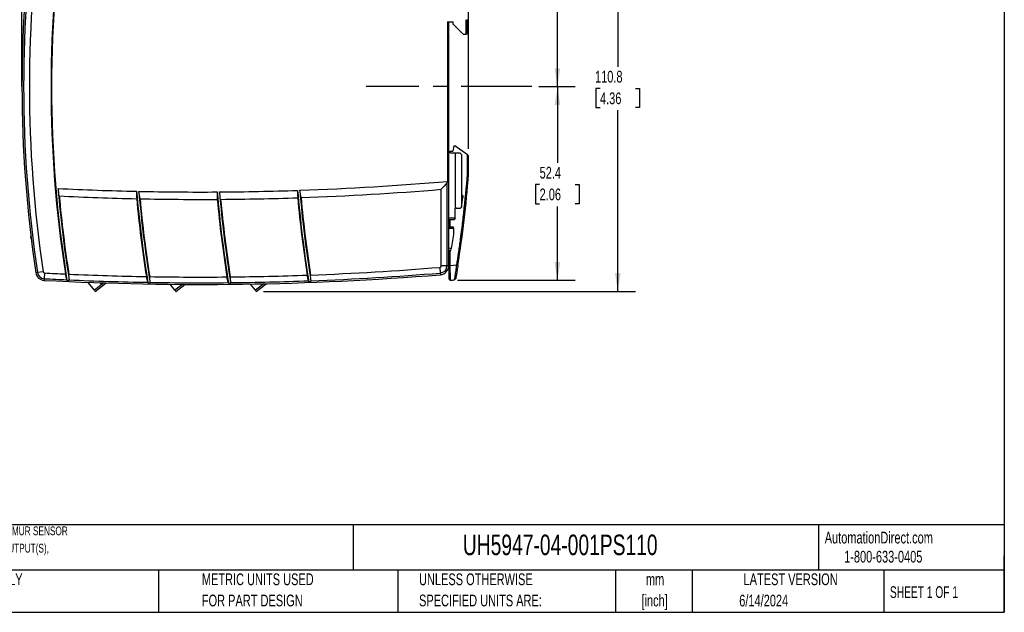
# Model space of a CAD drawing. Header units: millimetres. Extents: x 6 to 273, y 6 to 210.
# Tile 2 of 10: x 96 to 273, y 6 to 113. Entities that reach past the tile are written whole.
import ezdxf

# ---------------------------------------------------------------- set-up
doc = ezdxf.new("R2010")
doc.units = ezdxf.units.MM
doc.linetypes.add('CENTERX2', pattern=[20.32, 12.7, -2.54, 2.54, -2.54])
doc.layers.add('CENTER', color=40, linetype='CENTERX2')
doc.layers.add('DIMENSIONS', color=140, linetype='Continuous', lineweight=25)
doc.layers.add('TEXT', color=140, linetype='Continuous', lineweight=25)
doc.styles.add('SLDTEXTSTYLE0', font='TXT', dxfattribs={"width": 0.7})
doc.styles.add('SLDTEXTSTYLE1', font='TXT', dxfattribs={"width": 0.65})
doc.dimstyles.new('SLDDIMSTYLE0', dxfattribs={"dimtxt": 2.158008, "dimasz": 3.302, "dimexe": 0, "dimexo": 0.0625, "dimgap": 0.539502, "dimtad": 0, "dimtih": 1, "dimtoh": 1, "dimlfac": 1.5, "dimrnd": 1e-09, "dimzin": 12, "dimdsep": 46, "dimtxsty": 'SLDTEXTSTYLE0', "dimsah": 1, "dimcen": 0.09, "dimadec": 0, "dimazin": 3, "dimtfac": 1, "dimtofl": 0, "dimtmove": 0, "dimatfit": 3, "dimfxl": 0, "dimfrac": 2, "dimtolj": 1, "dimtzin": 12, "dimarcsym": 0})

# ---------------------------------------------------------------- blocks, each defined once
blk = doc.blocks.new('_D_3')
at = {"layer": 'DIMENSIONS'}
for p, q in [((189.18, 101.13), (195.71, 101.13)), ((192.54, 101.13), (192.54, 87.36)), ((189.33, 83.45), (188.61, 83.45)), ((188.61, 83.45), (188.61, 80.02)), ((195.74, 83.45), (196.47, 83.45)), ((196.47, 83.45), (196.47, 80.02)), ((188.61, 80.02), (189.33, 80.02)), ((196.47, 80.02), (195.74, 80.02)), ((192.54, 66.22), (192.54, 79.54)), ((174.52, 66.22), (195.71, 66.22))]:
    blk.add_line(p, q, dxfattribs=at)
for points in [[(192.54, 101.13), (192.03, 97.83), (193.05, 97.83)], [(192.54, 66.22), (193.05, 69.52), (192.03, 69.52)]]:
    blk.add_solid(points, dxfattribs=at)
at = {"layer": 'DIMENSIONS', "char_height": 2.117, "attachment_point": 1, "style": 'SLDTEXTSTYLE0'}
for s, insert in [('52.4', (189.33, 86.66)), ('2.06', (189.33, 82.75))]:
    blk.add_mtext(s, dxfattribs=dict(at, insert=insert))
blk = doc.blocks.new('_D_4')
at = {"layer": 'DIMENSIONS'}
for p, q in [((173.98, 134.94), (195.71, 134.94)), ((192.54, 134.94), (192.54, 122.54)), ((189.33, 118.62), (188.61, 118.62)), ((188.61, 118.62), (188.61, 115.19)), ((195.74, 118.62), (196.47, 118.62)), ((196.47, 118.62), (196.47, 115.19)), ((188.61, 115.19), (189.33, 115.19)), ((192.54, 101.13), (192.54, 114.71)), ((196.47, 115.19), (195.74, 115.19)), ((189.18, 101.13), (195.71, 101.13))]:
    blk.add_line(p, q, dxfattribs=at)
for points in [[(192.54, 134.94), (192.03, 131.64), (193.05, 131.64)], [(192.54, 101.13), (193.05, 104.43), (192.03, 104.43)]]:
    blk.add_solid(points, dxfattribs=at)
at = {"layer": 'DIMENSIONS', "char_height": 2.117, "attachment_point": 1, "style": 'SLDTEXTSTYLE0'}
for s, insert in [('50.7', (189.33, 121.84)), ('2.00', (189.33, 117.92))]:
    blk.add_mtext(s, dxfattribs=dict(at, insert=insert))
blk = doc.blocks.new('_D_5')
at = {"layer": 'DIMENSIONS'}
for p, q in [((96.07, 102.4), (96.07, 160.2)), ((176.54, 89.92), (176.54, 160.2)), ((96.07, 157.02), (127.42, 157.02)), ((130.35, 157.02), (129.62, 157.02)), ((129.62, 157.02), (129.62, 153.59)), ((136.76, 157.02), (137.48, 157.02)), ((137.48, 157.02), (137.48, 153.59)), ((176.54, 157.02), (139.68, 157.02)), ((129.62, 153.59), (130.35, 153.59)), ((137.48, 153.59), (136.76, 153.59))]:
    blk.add_line(p, q, dxfattribs=at)
for points in [[(96.07, 157.02), (99.37, 156.51), (99.37, 157.53)], [(176.54, 157.02), (173.24, 157.53), (173.24, 156.51)]]:
    blk.add_solid(points, dxfattribs=at)
at = {"layer": 'DIMENSIONS', "char_height": 2.117, "attachment_point": 1, "style": 'SLDTEXTSTYLE0'}
for s, insert in [('120.7', (129.45, 160.23)), ('4.75', (130.35, 156.32))]:
    blk.add_mtext(s, dxfattribs=dict(at, insert=insert))
blk = doc.blocks.new('_D_6')
at = {"layer": 'DIMENSIONS'}
for p, q in [((139.56, 138.06), (206.59, 138.06)), ((203.41, 138.06), (203.41, 104.68)), ((200.21, 100.77), (199.48, 100.77)), ((199.48, 100.77), (199.48, 97.34)), ((206.62, 100.77), (207.34, 100.77)), ((207.34, 100.77), (207.34, 97.34)), ((199.48, 97.34), (200.21, 97.34)), ((203.41, 64.2), (203.41, 96.85)), ((207.34, 97.34), (206.62, 97.34)), ((139.56, 64.2), (206.59, 64.2))]:
    blk.add_line(p, q, dxfattribs=at)
for points in [[(203.41, 138.06), (202.91, 134.76), (203.92, 134.76)], [(203.41, 64.2), (203.92, 67.5), (202.91, 67.5)]]:
    blk.add_solid(points, dxfattribs=at)
at = {"layer": 'DIMENSIONS', "char_height": 2.117, "attachment_point": 1, "style": 'SLDTEXTSTYLE0'}
for s, insert in [('110.8', (199.31, 103.98)), ('4.36', (200.21, 100.07))]:
    blk.add_mtext(s, dxfattribs=dict(at, insert=insert))

msp = doc.modelspace()

# ---------------------------------------------------------------- linework, layer by layer
for p, q in [((172.7468, 112.7961), (172.7468, 84.0466)), ((172.7468, 112.7961), (173.7384, 112.7961)), ((172.9384, 112.7961), (172.9384, 111.5409)), ((173.7384, 112.3961), (173.7384, 112.7961)), ((173.7384, 112.3961), (175.5384, 110.5961)), ((176.0802, 110.5961), (176.0802, 113.1907)), ((176.2717, 113.1961), (176.2717, 110.5961)), ((172.9384, 110.7179), (172.9384, 68.8086)), ((175.5384, 110.5961), (176.0802, 110.5961)), ((176.2717, 110.5961), (176.0802, 110.5961)), ((173.0532, 89.2776), (173.2384, 89.4627)), ((173.2384, 89.4627), (173.6717, 89.4627)), ((173.2384, 89.1977), (173.2384, 89.4627)), ((173.2717, 89.1961), (174.1384, 89.1961)), ((173.8717, 90.4627), (173.6717, 89.4627)), ((173.8717, 90.4627), (174.0466, 90.4627)), ((176.3384, 88.7977), (174.0466, 90.4627)), ((174.1384, 89.1961), (174.1384, 79.3961)), ((174.1384, 89.1961), (174.9384, 89.1961)), ((175.2717, 88.8627), (174.9384, 89.1961)), ((175.2717, 88.8627), (175.2717, 79.3961)), ((176.3384, 85.327), (176.3384, 88.7977)), ((176.3384, 88.7977), (176.5384, 88.6524)), ((176.5384, 85.319), (176.5384, 88.6524)), ((176.3384, 85.327), (176.5384, 85.319)), ((172.6382, 83.7359), (172.6382, 68.8086)), ((171.605, 68.8086), (171.605, 82.611)), ((175.4717, 81.4961), (175.2717, 81.4961)), ((175.2717, 79.3961), (175.4717, 81.1627)), ((175.4717, 81.4961), (175.4717, 81.1627)), ((174.1384, 79.3961), (174.3384, 79.1961)), ((174.1384, 77.3961), (174.1384, 79.1961)), ((174.3384, 79.1961), (174.1384, 79.1961)), ((174.3384, 79.1961), (175.0717, 79.1961)), ((175.2717, 79.3961), (175.0717, 79.1961)), ((174.1384, 77.3961), (172.9384, 77.3961)), ((172.9384, 77.1961), (173.9384, 77.1961)), ((173.0384, 75.7961), (173.0384, 77.1961)), ((173.2384, 75.7961), (173.2384, 77.1961)), ((174.1384, 77.3961), (173.9384, 77.1961)), ((173.805, 75.7961), (172.9384, 75.7961)), ((172.9384, 75.5961), (173.805, 75.5961)), ((173.805, 75.5961), (173.805, 75.7961)), ((173.805, 75.5961), (173.805, 74.4627)), ((97.6956, 73.8461), (97.6956, 74.0454)), ((97.6956, 73.7794), (97.6956, 73.8461)), ((97.7197, 73.8461), (97.6956, 73.8461)), ((97.6956, 73.7794), (97.7278, 73.7794)), ((173.805, 74.4627), (173.4038, 71.9294)), ((173.4038, 71.9294), (172.9384, 71.9294)), ((172.9384, 71.5961), (173.351, 71.5961)), ((173.0384, 68.8941), (173.0384, 71.5961)), ((173.2384, 68.8941), (173.2384, 71.5961)), ((173.351, 71.5961), (173.4038, 71.9294)), ((98.8683, 67.6036), (98.5714, 67.5591)), ((99.89, 67.7566), (98.8683, 67.6036)), ((100.1397, 67.5298), (100.0852, 66.4981)), ((171.36, 68.5429), (171.4438, 67.5131)), ((171.4438, 67.5131), (171.4682, 67.2139)), ((172.6382, 68.8086), (171.605, 68.8086)), ((172.9384, 68.8086), (172.6382, 68.8086)), ((173.0384, 68.8941), (173.2384, 68.8941)), ((173.2384, 68.8941), (174.4142, 68.9838)), ((174.4142, 68.9838), (174.6118, 68.9528)), ((100.0852, 66.4981), (100.0694, 66.1983)), ((109.1099, 64.4112), (107.9945, 65.8388)), ((110.81, 65.7395), (109.1099, 64.4112)), ((109.274, 64.201), (111.226, 65.7261)), ((110.1705, 65.7607), (110.3001, 65.5949)), ((110.3001, 65.5949), (110.4983, 65.7498)), ((173.0384, 66.4205), (173.2533, 66.2211)), ((174.0224, 66.2792), (174.2044, 66.4454)), ((109.1099, 64.4112), (109.274, 64.201)), ((123.6192, 64.4112), (122.7814, 65.4834)), ((124.9689, 65.4657), (123.6192, 64.4112)), ((123.6192, 64.4112), (123.7834, 64.201)), ((123.7834, 64.201), (125.3989, 65.4633)), ((138.1285, 64.4112), (137.2523, 65.5327)), ((139.6223, 65.5782), (138.1285, 64.4112)), ((138.1285, 64.4112), (138.2927, 64.201)), ((138.2927, 64.201), (140.0679, 65.588))]:
    msp.add_line(p, q)
for centre, radius, start, end in [((322.7384, 101.1294), 221.4333, 171.223924, 188.776076), ((322.7384, 101.1294), 221.3333, 170.917048, 189.082952), ((322.7384, 101.1294), 226.6667, 171.482918, 188.517082), ((322.7384, 101.1294), 226.3665, 171.482918, 188.517082), ((322.7384, 101.1294), 225.3333, 171.482918, 188.517082), ((171.6717, 111.1294), 1.3333, 341.805128, 18.194872), ((173.2717, 89.5294), 0.3333, 180, 270), ((-39.4502, 102.4472), 216.6667, 351.107006, 355.465851), ((128.2001, 598.7892), 516.6667, 271.98823, 274.946149), ((128.2001, 598.7892), 516.6667, 267.156589, 268.726916), ((322.7384, 101.1294), 220.9333, 184.769685, 189.104328), ((337.2477, 101.1294), 221.3333, 184.893164, 189.202996), ((128.2001, 598.7892), 516.6667, 268.77153, 270.337165), ((337.2477, 101.1294), 220.9333, 184.904331, 189.221652), ((351.757, 101.1294), 221.3333, 184.923976, 189.218547), ((128.2001, 598.7892), 516.6667, 270.381665, 271.943816), ((351.757, 101.1294), 220.9333, 184.932258, 189.234329), ((366.2664, 101.1294), 221.3333, 184.849057, 189.130995), ((366.2664, 101.1294), 220.9333, 184.854281, 189.143749), ((128.2001, 598.7892), 518, 272.007138, 274.806633), ((322.7384, 101.1294), 220.8333, 185.122293, 188.807357), ((128.2001, 598.7892), 518, 267.187926, 268.732169), ((337.2477, 101.1294), 221.4333, 185.237489, 188.89825), ((337.2477, 101.1294), 220.8333, 185.255148, 188.925455), ((128.2001, 598.7892), 518, 268.798961, 270.338344), ((351.757, 101.1294), 221.4333, 185.268093, 188.915842), ((128.2001, 598.7892), 518, 270.404953, 271.940667), ((351.757, 101.1294), 220.8333, 185.281429, 188.938737), ((366.2664, 101.1294), 221.4333, 185.193241, 188.830204), ((366.2664, 101.1294), 220.8333, 185.201998, 188.848556), ((100.1538, 67.7961), 1.6, 188.517082, 266.976521), ((100.1538, 67.7961), 1.2998, 188.517082, 266.976521), ((100.1538, 67.7961), 0.2667, 188.517082, 266.976521), ((128.2001, 598.7892), 532, 266.976521, 267.381725), ((128.2001, 598.7892), 532, 272.13952, 274.653379), ((128.2001, 598.7892), 533.0332, 272.144458, 274.653379), ((171.3384, 68.8086), 0.2667, 274.653379, 0), ((171.3384, 68.8086), 1.2998, 274.653379, 0), ((171.3384, 68.8086), 1.6, 274.653379, 0), ((128.2001, 598.7892), 533.3333, 266.976521, 274.653379), ((128.2001, 598.7892), 533.0332, 266.976521, 267.412885), ((128.2001, 598.7892), 532, 267.447639, 268.953028), ((128.2001, 598.7892), 533.0332, 267.461723, 268.981234), ((128.2001, 598.7892), 532, 269.01863, 270.516866), ((128.2001, 598.7892), 533.0332, 269.029835, 270.541955), ((128.2001, 598.7892), 532, 270.582182, 272.074452), ((128.2001, 598.7892), 533.0332, 270.590339, 272.096264), ((133.4344, 598.8682), 534.1333, 274.275284, 274.358023)]:
    msp.add_arc(centre, radius, start, end)
for points, knots in [([(172.9384, 110.7179), (172.9384, 110.7325), (172.9282, 110.7491), (172.8934, 110.7923), (172.8683, 110.8192), (172.8227, 110.8909), (172.8042, 110.9363), (172.7842, 111.0312), (172.7806, 111.0796), (172.7805, 111.1776), (172.784, 111.226), (172.8036, 111.3203), (172.8217, 111.3661), (172.8678, 111.439), (172.893, 111.466), (172.9281, 111.5096), (172.9384, 111.5263), (172.9384, 111.5409)], [0, 0, 0, 0, 0.125, 0.125, 0.25, 0.25, 0.375, 0.375, 0.5, 0.5, 0.625, 0.625, 0.75, 0.75, 0.875, 0.875, 1, 1, 1, 1]), ([(174.4142, 68.9838), (174.4445, 69.1771), (174.5192, 69.659), (174.6375, 70.4392), (174.7267, 71.0443), (174.776, 71.3836), (174.7848, 71.4442), (174.7953, 71.5169), (174.8162, 71.6623), (174.8631, 71.9897), (174.9591, 72.6691), (175.1188, 73.8346), (175.3717, 75.7785), (175.8351, 79.6693), (176.1525, 82.9845), (176.3384, 85.327)], [4.59836582, 4.59836582, 4.59836582, 4.59836582, 4.68658248, 4.81890747, 4.95123246, 4.96225954, 4.97328662, 4.97880016, 4.99534079, 5.03944912, 5.12766577, 5.30409909, 5.56874907, 6.00983236, 7.06724489, 7.06724489, 7.06724489, 7.06724489]), ([(172.7468, 84.0466), (172.7356, 83.9924), (172.723, 83.9387), (172.6991, 83.8594), (172.6902, 83.833), (172.6689, 83.7821), (172.6571, 83.7565), (172.6382, 83.7359)], [0, 0, 0, 0, 0.5, 0.5, 0.75, 0.75, 1, 1, 1, 1]), ([(173.0384, 66.4205), (173.0384, 66.4205), (173.0384, 66.4825), (173.0384, 66.8952), (173.0384, 67.7859), (173.0384, 68.5255), (173.0384, 68.8941)], [-5.168389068, -5.168389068, -5.168389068, -5.168389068, -5.085273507, -4.919042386, -4.752811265, -4.586580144, -4.586580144, -4.586580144, -4.586580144]), ([(173.2533, 66.2211), (173.2533, 66.2211), (173.253, 66.2384), (173.2525, 66.3076), (173.2525, 66.3591), (173.252, 66.4928), (173.2514, 66.576), (173.25, 66.7717), (173.2494, 66.8825), (173.2483, 67.1292), (173.2476, 67.2667), (173.2459, 67.5572), (173.245, 67.7106), (173.2434, 68.0339), (173.2427, 68.2034), (173.2406, 68.5445), (173.2393, 68.7179), (173.2384, 68.8941)], [0, 0, 0, 0, 0.125, 0.125, 0.25, 0.25, 0.375, 0.375, 0.5, 0.5, 0.625, 0.625, 0.75, 0.75, 0.875, 0.875, 1, 1, 1, 1]), ([(174.0224, 66.2792), (174.0224, 66.2792), (174.0253, 66.2971), (174.0362, 66.3687), (174.0438, 66.4217), (174.0641, 66.5594), (174.0771, 66.6454), (174.1072, 66.8453), (174.1239, 66.9583), (174.1607, 67.2099), (174.181, 67.3494), (174.2237, 67.6425), (174.2462, 67.7973), (174.2928, 68.1239), (174.3167, 68.2927), (174.3651, 68.6338), (174.3897, 68.8073), (174.4142, 68.9838)], [0, 0, 0, 0, 0.125, 0.125, 0.25, 0.25, 0.375, 0.375, 0.5, 0.5, 0.625, 0.625, 0.75, 0.75, 0.875, 0.875, 1, 1, 1, 1]), ([(174.6118, 68.9528), (174.5863, 68.7896), (174.5608, 68.6281), (174.5101, 68.3086), (174.4851, 68.1524), (174.437, 67.8535), (174.4136, 67.7094), (174.3689, 67.4352), (174.3481, 67.3086), (174.3098, 67.0762), (174.2921, 66.9694), (174.2613, 66.7845), (174.2482, 66.7061), (174.2267, 66.5776), (174.2182, 66.5275), (174.2072, 66.4619), (174.2044, 66.4454), (174.2044, 66.4454)], [0, 0, 0, 0, 0.125, 0.125, 0.25, 0.25, 0.375, 0.375, 0.5, 0.5, 0.625, 0.625, 0.75, 0.75, 0.875, 0.875, 1, 1, 1, 1])]:
    msp.add_open_spline(points, degree=3, knots=knots)
for points in [[(172.6382, 83.7359), (172.294, 83.3607), (171.9496, 82.9857), (171.605, 82.611)], [(102.7869, 81.413), (102.7133, 81.8613), (102.641, 82.3099), (102.5701, 82.7587)], [(116.721, 82.2501), (116.7256, 81.8054), (116.7316, 81.3607), (116.7389, 80.9161)], [(117.3426, 80.903), (117.2681, 81.3489), (117.195, 81.795), (117.1232, 82.2413)], [(131.2405, 82.1315), (131.2454, 81.6871), (131.2515, 81.2427), (131.259, 80.7983)], [(131.8612, 80.8022), (131.7867, 81.2459), (131.7136, 81.6899), (131.6418, 82.134)], [(145.7252, 82.4199), (145.7295, 81.9754), (145.7351, 81.5308), (145.742, 81.0863)], [(146.3426, 81.107), (146.2689, 81.549), (146.1965, 81.9912), (146.1255, 82.4336)], [(104.1399, 66.2994), (104.0583, 66.6476), (103.9775, 66.996), (103.8975, 67.3446)], [(104.1804, 66.1888), (104.1631, 66.2228), (104.1493, 66.2594), (104.1399, 66.2994)], [(104.1804, 66.1888), (104.3164, 66.1827), (104.4524, 66.1766), (104.5884, 66.1705)], [(104.5938, 66.2791), (104.5647, 66.625), (104.5364, 66.971), (104.5089, 67.317)], [(104.5884, 66.1705), (104.5951, 66.2045), (104.597, 66.2412), (104.5938, 66.2791)], [(118.7229, 65.8403), (118.6409, 66.186), (118.5597, 66.532), (118.4794, 66.8781)], [(118.7634, 65.731), (118.7461, 65.7645), (118.7323, 65.8007), (118.7229, 65.8403)], [(118.7634, 65.731), (118.8988, 65.7286), (119.0343, 65.7262), (119.1697, 65.7239)], [(119.1749, 65.8325), (119.1453, 66.1774), (119.1164, 66.5223), (119.0884, 66.8673)], [(119.1697, 65.7239), (119.1764, 65.7579), (119.1782, 65.7946), (119.1749, 65.8325)], [(133.242, 65.7799), (133.1603, 66.1234), (133.0794, 66.467), (132.9993, 66.8109)], [(133.2823, 65.6717), (133.2651, 65.7048), (133.2513, 65.7406), (133.242, 65.7799)], [(133.2823, 65.6717), (133.4172, 65.6729), (133.5521, 65.6743), (133.6869, 65.6757)], [(133.6921, 65.7844), (133.6625, 66.1285), (133.6337, 66.4726), (133.6057, 66.8167)], [(133.6869, 65.6757), (133.6935, 65.7097), (133.6953, 65.7465), (133.6921, 65.7844)], [(147.6977, 66.1128), (147.6169, 66.4543), (147.5368, 66.796), (147.4575, 67.1379)], [(147.7377, 66.0055), (147.7206, 66.0383), (147.7069, 66.0738), (147.6977, 66.1128)], [(147.7377, 66.0055), (147.872, 66.0105), (148.0062, 66.0154), (148.1405, 66.0205)], [(148.1458, 66.1294), (148.1168, 66.4729), (148.0886, 66.8165), (148.0613, 67.1601)], [(148.1405, 66.0205), (148.1471, 66.0546), (148.149, 66.0914), (148.1458, 66.1294)]]:
    msp.add_open_spline(points, degree=3)
at = {"layer": 'CENTER'}
msp.add_line((187.9133, 101.1294), (158.0851, 101.1294), dxfattribs=at)
at = {"layer": 'DIMENSIONS'}
msp.add_line((96.0717, 101.1294), (96.0717, 135.6533), dxfattribs=at)
at = {"layer": 'TEXT'}
for p, q in [((273.05, 209.55), (273.05, 6.35)), ((273.05, 22.1261), (6.35, 22.1261)), ((155.7589, 22.1261), (155.7589, 13.97)), ((239.5754, 22.1261), (239.5754, 13.97)), ((273.05, 6.35), (273.05, 16.51)), ((273.05, 13.97), (6.35, 13.97)), ((120.6465, 13.97), (120.6465, 6.35)), ((163.7802, 13.97), (163.7802, 6.35)), ((203.0243, 13.97), (203.0243, 6.35)), ((216.8121, 13.97), (216.8121, 6.35)), ((251.3487, 13.97), (251.3487, 6.35)), ((6.35, 6.35), (273.05, 6.35))]:
    msp.add_line(p, q, dxfattribs=at)

# ---------------------------------------------------------------- texts
at = {"color": 179, "linetype": 'Continuous', "lineweight": 18, "char_height": 2.116667, "attachment_point": 1, "style": 'SLDTEXTSTYLE0'}
for s, insert in [('AutomationDirect.com', (240.695, 20.8765)), ('1-800-633-0405', (244.1916, 17.437))]:
    msp.add_mtext(s, dxfattribs=dict(at, insert=insert))
at = {"layer": 'TEXT'}
for s, insert, char_height, attachment_point, style in [('DOLD SAFETY RELAY, MOTOR STANDSTILL, SPEED AND SAFETY GATE MONITORING, MULTI DELAY FUNCTIONS, (2) NAMUR SENSOR', (7.9657, 21.8234), 1.5875, 1, 'SLDTEXTSTYLE0'), ('UH5947-04-001PS110', (175.5018, 20.3644), 3.704167, 1, 'SLDTEXTSTYLE0'), ('INPUTS AND/OR (1) ENCODER, 2-CHANNEL, 110-240 VAC/VDC, (4) N.O. SAFETY OUTPUT(S), (2) STATUS MONITORING OUTPUT(S),', (7.9657, 18.7067), 1.5875, 1, 'SLDTEXTSTYLE0'), ('PART DIMENSIONS MAY DIFFER SLIGHTLY', (55.1193, 13.364), 2.116667, 1, 'SLDTEXTSTYLE0'), ('METRIC UNITS USED', (128.4784, 13.364), 2.116667, 1, 'SLDTEXTSTYLE0'), ('UNLESS OTHERWISE', (167.6079, 13.364), 2.116667, 1, 'SLDTEXTSTYLE0'), ('mm', (210.1304, 13.3613), 2.11667, 2, 'SLDTEXTSTYLE0'), ('LATEST VERSION', (234.5521, 13.364), 2.116667, 2, 'SLDTEXTSTYLE0'), ('SHEET 1 OF 1', (252.4413, 11.0515), 2.116667, 1, 'SLDTEXTSTYLE1'), ("DUE TO MANUFACTURER'S VARIANCES", (55.1193, 9.5418), 2.116667, 1, 'SLDTEXTSTYLE0'), ('FOR PART DESIGN', (128.4784, 9.5418), 2.116667, 1, 'SLDTEXTSTYLE0'), ('SPECIFIED UNITS ARE:', (167.6079, 9.5418), 2.116667, 1, 'SLDTEXTSTYLE0'), ('[inch]', (210.0466, 9.5391), 2.11667, 2, 'SLDTEXTSTYLE0'), ('6/14/2024', (229.7015, 9.5275), 2.11667, 2, 'SLDTEXTSTYLE0')]:
    msp.add_mtext(s, dxfattribs=dict(at, insert=insert, char_height=char_height, attachment_point=attachment_point, style=style))

# ---------------------------------------------------------------- dimensions: what is measured, and where the dimension line sits
at = {"layer": 'DIMENSIONS'}
for base, p1, p2, angle, picture, middle in [((176.5384, 157.0227), (96.0717, 101.1294), (176.5384, 88.6524), 0, '_D_5', (133.5537, 157.0227)), ((203.4132, 64.201), (138.2927, 138.0578), (138.2927, 64.201), 90, '_D_6', (203.4132, 100.7672)), ((192.5384, 101.1294), (172.7146, 134.942), (187.9133, 101.1294), 90, '_D_4', (192.5384, 118.6238)), ((192.5384, 101.1294), (173.2533, 66.2211), (187.9133, 101.1294), 90, '_D_3', (192.5384, 83.4496))]:
    dim = msp.add_linear_dim(base=base, p1=p1, p2=p2, angle=angle, dimstyle='SLDDIMSTYLE0', dxfattribs=at)
    dim.commit()
    dim.dimension.update_dxf_attribs({"geometry": picture, "text_midpoint": middle, "dimtype": 160})

doc.saveas('drawing.dxf')
